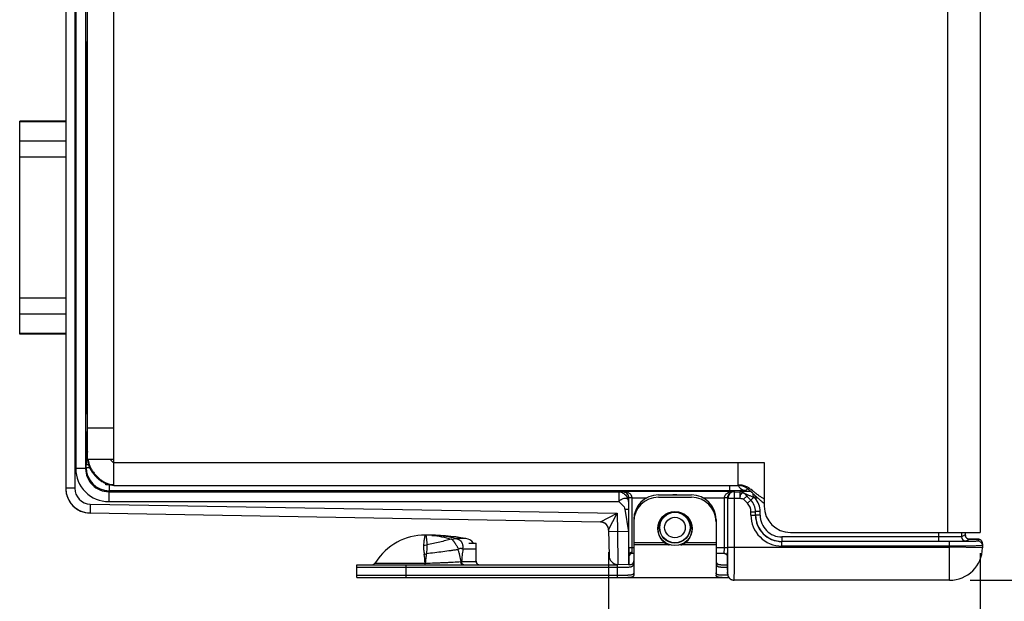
# Model space of a CAD drawing. Header units: inches. Extents: x 0.2 to 16.8, y 0.2 to 10.8.
# Tile 2 of 15: x 2.5 to 5.5, y 3 to 4.8. Entities that reach past the tile are written whole.
import ezdxf

# ---------------------------------------------------------------- set-up
doc = ezdxf.new("R2010")
doc.units = ezdxf.units.IN
doc.header["$LTSCALE"] = 0.935
doc.header["$MEASUREMENT"] = 0
doc.layers.get('0').update_dxf_attribs({"linetype": 'CONTINUOUS'})
for name, color, linetype in [('02___PRT_ALL_AXES', 7, 'CONTINUOUS'), ('DIMENSIONS', 7, 'CONTINUOUS'), ('FEATURES', 7, 'CONTINUOUS')]:
    doc.layers.add(name, color=color, linetype=linetype)
doc.styles.get("Standard").update_dxf_attribs({"font": 'txt', "width": 0.8})
doc.dimstyles.new('DIMSTYLE_1', dxfattribs={"dimtxt": 0.125, "dimasz": 0.18, "dimexe": 0.125, "dimexo": 0.0625, "dimgap": 0.0625, "dimtad": 0, "dimtih": 1, "dimtoh": 1, "dimzin": 4, "dimdsep": 46, "dimtxsty": 'STANDARD', "dimblk": '_FILLED', "dimblk1": '_FILLED', "dimblk2": '_FILLED', "dimcen": 0.09, "dimadec": 0, "dimazin": 0, "dimtp": 0.001, "dimtm": 0.001, "dimtfac": 1, "dimtofl": 0, "dimtmove": 0, "dimatfit": 3, "dimldrblk": '_FILLED', "dimfxl": 1, "dimtolj": 1, "dimtzin": 4, "dimarcsym": 0})

# ---------------------------------------------------------------- blocks, each defined once
blk = doc.blocks.new('_FILLED')
at = {"color": 0, "linetype": 'BYBLOCK'}
blk.add_solid([(0, 0), (-1, 0.174), (-1, -0.174)], dxfattribs=at)
blk = doc.blocks.new('*D0')
at = {"layer": 'DIMENSIONS', "color": 2, "linetype": 'CONTINUOUS'}
for p, q in [((4.2543, 3.1722), (4.2543, 2.2125)), ((5.3825, 3.17), (5.3825, 2.2125)), ((4.8184, 2.3375), (3.9608, 2.3375)), ((4.2543, 2.3375), (4.8184, 2.3375)), ((5.3825, 2.3375), (4.8184, 2.3375))]:
    blk.add_line(p, q, dxfattribs=at)
at = {"layer": 'DIMENSIONS', "color": 2, "linetype": 'CONTINUOUS', "xscale": 0.18, "yscale": 0.18, "zscale": 0.18, "rotation": 180}
blk.add_blockref('_FILLED', (4.2543, 2.3375), dxfattribs=at)
at = {"layer": 'DIMENSIONS', "color": 2, "linetype": 'CONTINUOUS', "xscale": 0.18, "yscale": 0.18, "zscale": 0.18}
blk.add_blockref('_FILLED', (5.3825, 2.3375), dxfattribs=at)
at = {"layer": 'DIMENSIONS', "color": 2, "linetype": 'CONTINUOUS', "insert": (3.8983, 2.4), "char_height": 0.125, "width": 1.125, "attachment_point": 3, "line_spacing_factor": 0.9}
blk.add_mtext('1.13{\\Ftxt.shx;\\W1.000000;\\H0.125000; }[28.7]', dxfattribs=at)
blk = doc.blocks.new('*D1')
at = {"layer": 'DIMENSIONS', "color": 2, "linetype": 'CONTINUOUS'}
for p, q in [((5.3517, 6.5565), (6.4308, 6.5565)), ((6.3058, 6.5565), (6.3058, 4.947)), ((6.3058, 3.0875), (6.3058, 4.697)), ((5.3517, 3.0875), (6.4308, 3.0875))]:
    blk.add_line(p, q, dxfattribs=at)
at = {"layer": 'DIMENSIONS', "color": 2, "linetype": 'CONTINUOUS', "xscale": 0.18, "yscale": 0.18, "zscale": 0.18}
for p, rotation in [((6.3058, 6.5565), 90), ((6.3058, 3.0875), 270)]:
    blk.add_blockref('_FILLED', p, dxfattribs=dict(at, rotation=rotation))
at = {"layer": 'DIMENSIONS', "color": 2, "linetype": 'CONTINUOUS', "insert": (6.3058, 4.8845), "char_height": 0.125, "width": 1.125, "attachment_point": 2, "line_spacing_factor": 0.9}
blk.add_mtext('3.47{\\Ftxt.shx;\\W1.000000;\\H0.125000; }[88.1]', dxfattribs=at)

msp = doc.modelspace()

# ---------------------------------------------------------------- linework, layer by layer
at = {"color": 3, "linetype": 'CONTINUOUS'}
for p, q in [((5.2825, 6.4115), (5.2825, 3.2325)), ((5.3825, 6.4115), (5.3825, 3.2325)), ((2.7525, 3.3755), (2.7525, 6.2685)), ((2.6725, 3.4555), (2.6725, 6.1885)), ((2.6725, 3.5505), (2.7525, 3.5505)), ((2.6725, 3.4555), (2.7525, 3.4555)), ((2.7525, 3.4455), (4.7265, 3.4455)), ((4.6475, 3.3755), (4.6475, 3.4455)), ((4.7265, 3.4455), (4.7265, 3.3125)), ((2.7482, 3.3757), (2.7522, 3.3755)), ((2.7522, 3.3755), (4.6475, 3.3755)), ((4.8065, 3.2325), (5.3825, 3.2325))]:
    msp.add_line(p, q, dxfattribs=at)
at = {"color": 7, "linetype": 'CONTINUOUS'}
for p, q in [((2.6065, 6.2773), (2.6065, 3.3668)), ((2.6335, 6.2773), (2.6335, 3.3668)), ((2.6367, 6.2176), (2.6367, 3.4264)), ((2.6667, 6.2176), (2.6667, 3.4264)), ((2.6725, 4.7061), (2.6701, 4.7081)), ((2.67, 4.5508), (2.67, 4.6066)), ((2.6725, 4.5939), (2.67, 4.5918)), ((2.671, 4.576), (2.67, 4.576)), ((2.671, 4.5927), (2.671, 4.576)), ((2.6712, 4.563), (2.67, 4.563)), ((2.6712, 4.563), (2.6712, 4.563)), ((2.6696, 4.5314), (2.6699, 4.538)), ((2.6686, 3.9176), (2.6686, 4.3984)), ((2.6699, 3.778), (2.6696, 3.7847)), ((2.67, 3.7094), (2.67, 3.7652)), ((2.67, 3.753), (2.6712, 3.753)), ((2.67, 3.74), (2.671, 3.74)), ((2.671, 3.74), (2.671, 3.7234)), ((2.6712, 3.753), (2.6712, 3.753)), ((2.6725, 3.7221), (2.67, 3.7243)), ((2.6725, 3.6099), (2.6701, 3.6079)), ((2.6696, 3.5145), (2.6699, 3.5358)), ((2.6699, 3.5358), (2.6725, 3.5411)), ((2.6686, 3.4879), (2.6695, 3.4898)), ((2.6695, 3.4959), (2.6695, 3.4898)), ((2.6695, 3.4959), (2.6725, 3.4959)), ((2.6695, 3.4898), (2.6725, 3.4898)), ((2.6757, 3.4379), (2.6682, 3.4379)), ((2.6682, 3.4293), (2.6682, 3.4379)), ((2.6667, 3.4264), (2.6367, 3.4264)), ((2.6667, 3.4264), (2.6682, 3.4293)), ((2.6792, 3.4293), (2.6682, 3.4293)), ((2.7275, 3.377), (2.7275, 3.3804)), ((2.6335, 3.3668), (2.6065, 3.3668)), ((2.7367, 3.3564), (2.7381, 3.3593)), ((2.7367, 3.3564), (4.2849, 3.3564)), ((2.7367, 3.3564), (2.7367, 3.3264)), ((2.7381, 3.377), (2.7381, 3.3593)), ((4.6209, 3.3593), (2.7381, 3.3593)), ((4.2849, 3.3564), (4.2951, 3.3568)), ((4.2849, 3.3564), (4.2849, 3.3264)), ((4.2951, 3.3568), (4.2956, 3.3578)), ((4.2956, 3.3578), (4.6353, 3.3578)), ((4.6209, 3.3755), (4.6209, 3.3593)), ((4.6557, 3.3595), (4.6209, 3.3593)), ((4.6353, 3.3578), (4.6361, 3.3562)), ((4.6361, 3.3562), (4.6521, 3.3562)), ((4.6361, 3.1875), (4.6361, 3.3562)), ((4.6521, 3.3563), (4.6521, 3.3562)), ((4.6558, 3.3559), (4.6521, 3.3562)), ((4.6521, 3.3562), (4.6521, 3.3362)), ((4.6662, 3.3504), (4.666, 3.3506)), ((4.6856, 3.3311), (4.6662, 3.3504)), ((4.6662, 3.3504), (4.6662, 3.3504)), ((4.6662, 3.3504), (4.6735, 3.3429)), ((4.6709, 3.3601), (4.6758, 3.365)), ((2.6806, 3.3188), (2.6802, 3.2918)), ((2.6806, 3.3188), (4.2803, 3.2908)), ((2.7367, 3.3264), (4.2849, 3.3264)), ((4.3149, 3.3264), (4.3148, 3.303)), ((4.3149, 3.3264), (4.3151, 3.3368)), ((4.3151, 3.3368), (4.3154, 3.3373)), ((4.3154, 3.3373), (4.3153, 3.3388)), ((4.3254, 3.3378), (4.3154, 3.3376)), ((4.3254, 3.3373), (4.3154, 3.3373)), ((4.3154, 3.1855), (4.3154, 3.3373)), ((4.3254, 3.3378), (4.3708, 3.3378)), ((4.3254, 3.1855), (4.3254, 3.3373)), ((4.4055, 3.3395), (4.5055, 3.3395)), ((4.5401, 3.3378), (4.6056, 3.3378)), ((4.6156, 3.3376), (4.6056, 3.3378)), ((4.6156, 3.3373), (4.6056, 3.3373)), ((4.6056, 3.1855), (4.6056, 3.3373)), ((4.6156, 3.3373), (4.6161, 3.3362)), ((4.6156, 3.1855), (4.6156, 3.3373)), ((4.6161, 3.3362), (4.6521, 3.3362)), ((4.6161, 3.1875), (4.6161, 3.3362)), ((4.6735, 3.3429), (4.6638, 3.3332)), ((4.6757, 3.3213), (4.6638, 3.3332)), ((4.6855, 3.331), (4.6735, 3.3429)), ((4.6757, 3.3213), (4.6855, 3.331)), ((4.6856, 3.3311), (4.6855, 3.331)), ((4.6937, 3.3392), (4.6856, 3.3311)), ((4.699, 3.3369), (4.699, 3.3446)), ((4.7075, 3.3369), (4.699, 3.3369)), ((2.6802, 3.2918), (4.2297, 3.2647)), ((4.2297, 3.2642), (2.6802, 3.2912)), ((4.2297, 3.2647), (4.2803, 3.2908)), ((4.2542, 3.2401), (4.2803, 3.2908)), ((4.2803, 3.2908), (4.2813, 3.2351)), ((4.3035, 3.303), (4.3147, 3.2345)), ((4.3148, 3.303), (4.3147, 3.2345)), ((4.6863, 3.2956), (4.7001, 3.2956)), ((4.6863, 3.2851), (4.6863, 3.2956)), ((4.7002, 3.2957), (4.7001, 3.2956)), ((4.7001, 3.2851), (4.7001, 3.2956)), ((4.714, 3.2957), (4.7002, 3.2957)), ((4.7002, 3.2851), (4.7002, 3.2957)), ((4.714, 3.2851), (4.714, 3.2957)), ((4.3305, 3.2645), (4.3305, 3.1033)), ((4.5805, 3.2645), (4.5805, 3.1033)), ((4.6863, 3.2851), (4.7001, 3.2851)), ((4.7001, 3.2851), (4.7002, 3.2851)), ((4.714, 3.2851), (4.7002, 3.2851)), ((4.2542, 3.2402), (4.2556, 3.1616)), ((4.2813, 3.2351), (4.2543, 3.2347)), ((4.3147, 3.2345), (4.2813, 3.2351)), ((4.2813, 3.2351), (4.2821, 3.1351)), ((5.2551, 3.2325), (5.2551, 3.2051)), ((5.3251, 3.2325), (5.3251, 3.2196)), ((5.3368, 3.2325), (5.3368, 3.2255)), ((3.6977, 3.2245), (3.6975, 3.2245)), ((3.6975, 3.2245), (3.6977, 3.2245)), ((3.6975, 3.2245), (3.6977, 3.2245)), ((3.7778, 3.2122), (3.7766, 3.2121)), ((3.7778, 3.2122), (3.7905, 3.2142)), ((3.8208, 3.2143), (3.7905, 3.2143)), ((3.7905, 3.2142), (3.7905, 3.2143)), ((3.8299, 3.2005), (3.852, 3.2005)), ((5.2893, 3.2051), (4.7801, 3.2051)), ((4.7801, 3.1913), (4.7801, 3.2051)), ((5.2551, 3.2189), (4.7802, 3.2189)), ((4.7802, 3.2189), (4.7802, 3.2051)), ((5.2893, 3.1913), (5.2893, 3.2051)), ((5.2975, 3.2051), (5.2893, 3.2051)), ((5.301, 3.2053), (5.2894, 3.2052)), ((5.3368, 3.2255), (5.3251, 3.2196)), ((5.3368, 3.2255), (5.3368, 3.2255)), ((5.3505, 3.2117), (5.3388, 3.2059)), ((5.3596, 3.2124), (5.3461, 3.2125)), ((5.3463, 3.2125), (5.3489, 3.2125)), ((5.3488, 3.2119), (5.3505, 3.2117)), ((5.3489, 3.2125), (5.3503, 3.2125)), ((5.3663, 3.2123), (5.3596, 3.2124)), ((5.3697, 3.2122), (5.3663, 3.2123)), ((5.3723, 3.2122), (5.3697, 3.2122)), ((5.3756, 3.2119), (5.3755, 3.2058)), ((3.798, 3.1819), (3.7967, 3.1802)), ((3.8109, 3.1829), (3.812, 3.1816)), ((3.85, 3.1816), (3.812, 3.1816)), ((4.3305, 3.1855), (4.3154, 3.1855)), ((4.3255, 3.1723), (4.3254, 3.1855)), ((4.3255, 3.1685), (4.3255, 3.1723)), ((4.3305, 3.1685), (4.3255, 3.1685)), ((4.6156, 3.1855), (4.5805, 3.1855)), ((4.6058, 3.1685), (4.5805, 3.1685)), ((4.6054, 3.1689), (4.6056, 3.1855)), ((4.6154, 3.1592), (4.6156, 3.1855)), ((4.6161, 3.1875), (5.2892, 3.1875)), ((5.2893, 3.1913), (4.7801, 3.1913)), ((5.2893, 3.1913), (5.2892, 3.1875)), ((5.3892, 3.1858), (5.2892, 3.1875)), ((5.2892, 3.0875), (5.2892, 3.1875)), ((5.3894, 3.1979), (5.3892, 3.1858)), ((3.5453, 3.1393), (3.6972, 3.1393)), ((3.6972, 3.1393), (3.6978, 3.1393)), ((3.6977, 3.1345), (3.6978, 3.1393)), ((3.8078, 3.144), (3.852, 3.144)), ((3.8494, 3.1455), (3.852, 3.1455)), ((4.3155, 3.135), (4.3155, 3.1645)), ((4.6151, 3.1613), (4.6151, 3.1613)), ((4.6154, 3.1175), (4.6154, 3.1592)), ((4.6154, 3.1591), (4.6154, 3.1592)), ((4.6158, 3.1195), (4.616, 3.1591)), ((4.616, 3.1591), (4.616, 3.1596)), ((3.4895, 3.1275), (4.3123, 3.1275)), ((3.4895, 3.0955), (3.4895, 3.1275)), ((3.6395, 3.0955), (3.6395, 3.1275)), ((3.6972, 3.1345), (3.6972, 3.1351)), ((4.2805, 3.1275), (4.2805, 3.0955)), ((4.3155, 3.1345), (4.2821, 3.1351)), ((4.5987, 3.1275), (4.6154, 3.1275)), ((4.6154, 3.1075), (4.6158, 3.1195)), ((4.6154, 3.1175), (4.6154, 3.1084)), ((4.6154, 3.1175), (4.6154, 3.1175)), ((4.6154, 3.1175), (4.6154, 3.1079)), ((3.4895, 3.0955), (4.6194, 3.0955)), ((4.3305, 3.1033), (4.3304, 3.1025)), ((4.5805, 3.1025), (4.5805, 3.1033)), ((4.6154, 3.1079), (4.6154, 3.1075)), ((4.6335, 3.0876), (4.6354, 3.0875)), ((5.2892, 3.0875), (4.6354, 3.0875))]:
    msp.add_line(p, q, dxfattribs=at)
at = {"color": 3, "linetype": 'CONTINUOUS'}
msp.add_lwpolyline([(2.7292, 3.3804), (2.7358, 3.3781), (2.7482, 3.3757)], dxfattribs=at)
at = {"color": 7, "linetype": 'CONTINUOUS'}
for points in [[(5.3471, 3.2122), (5.345, 3.2129), (5.3427, 3.2142), (5.3405, 3.216), (5.3387, 3.2184), (5.3374, 3.2213), (5.3368, 3.2245), (5.3368, 3.2255)], [(5.3488, 3.2119), (5.349, 3.2118), (5.3489, 3.2119), (5.3484, 3.2119), (5.3471, 3.2122)], [(5.3815, 3.2106), (5.3788, 3.2116), (5.3773, 3.2119), (5.3764, 3.212), (5.3758, 3.212), (5.3751, 3.2121), (5.3743, 3.2121), (5.3734, 3.2121), (5.3723, 3.2122)], [(5.3894, 3.1979), (5.389, 3.2015), (5.3872, 3.2056), (5.3845, 3.2087), (5.3815, 3.2106)], [(4.6058, 3.1685), (4.6079, 3.1683), (4.611, 3.167), (4.6136, 3.1645), (4.6151, 3.1614), (4.6154, 3.1591)], [(4.6154, 3.1084), (4.6154, 3.1075), (4.6154, 3.1063), (4.6155, 3.1052), (4.6157, 3.104), (4.616, 3.1027), (4.6163, 3.1014), (4.6168, 3.1001)], [(4.6168, 3.1001), (4.6174, 3.0988), (4.618, 3.0976), (4.6188, 3.0963), (4.6197, 3.0951), (4.6206, 3.094), (4.6217, 3.0929), (4.6229, 3.0919), (4.6241, 3.091), (4.6255, 3.0901), (4.6269, 3.0894), (4.6285, 3.0887), (4.6301, 3.0882), (4.6318, 3.0878), (4.6336, 3.0876)]]:
    msp.add_lwpolyline(points, dxfattribs=at)
for radius in [0.047, 0.0462, 0.0312]:
    msp.add_circle((4.4555, 3.2475), radius, dxfattribs=at)
for centre, radius, start, end in [((6.9074, 3.496), 4.2379, 179.7509, 180.0024), ((2.6936, 3.4879), 0.025, 180.0177, 211.5559), ((7.7161, 3.4384), 5.048, 179.6778, 180.0049), ((2.7367, 3.4264), 0.1, 179.9957, 269.9973), ((2.7367, 3.4264), 0.07, 179.9866, 270.0005), ((2.7381, 3.4293), 0.07, 180.0022, 269.9958), ((2.6813, 3.3668), 0.0748, 180.008, 182.9613), ((2.6815, 3.3662), 0.075, 180, 269), ((2.6818, 3.3668), 0.0753, 182.9633, 193.5794), ((2.6815, 3.3668), 0.075, 193.6056, 201.2518), ((2.6815, 3.3668), 0.048, 179.9994, 268.9984), ((4.6361, 3.3362), 0.02, 90.01, 179.983), ((4.671, 3.3852), 0.0251, 203.1697, 215.9905), ((4.6709, 3.3851), 0.025, 216.0025, 269.9802), ((4.6521, 3.3362), 0.0201, 76.0183, 89.9551), ((4.6445, 4.0591), 0.6997, 270.924, 271.4767), ((4.6521, 3.3362), 0.02, 45.7053, 79.3361), ((2.6814, 3.3667), 0.0749, 201.2534, 206.8242), ((2.6817, 3.3669), 0.0752, 206.8347, 215.8081), ((2.6813, 3.3667), 0.0748, 215.8145, 219.8095), ((2.6816, 3.3669), 0.0752, 219.8195, 229.7812), ((4.2954, 3.3373), 0.03, 359.9991, 0.992), ((4.4055, 3.2645), 0.075, 90, 180), ((4.4555, 3.2899), 0.057, 83.8513, 96.5501), ((4.5055, 3.2645), 0.075, 0, 90), ((4.6355, 3.3373), 0.03, 179.0082, 180.0006), ((4.6501, 3.2956), 0.0362, 0.0025, 44.9975), ((4.6501, 3.2956), 0.05, 0.0019, 44.9981), ((4.6502, 3.2957), 0.05, 359.9976, 45.0024), ((4.0702, 1.9315), 1.5395, 65.8972, 66.1104), ((4.6502, 3.2957), 0.0638, 0.0001, 40.1891), ((2.6813, 3.3666), 0.0748, 229.7918, 232.3451), ((2.6816, 3.367), 0.0752, 232.3566, 243.5295), ((2.6815, 3.3668), 0.075, 243.5485, 269), ((4.2292, 3.2397), 0.025, 47.977, 88.9945), ((4.2292, 3.2397), 0.025, 47.9594, 89.0009), ((4.2292, 3.2392), 0.025, 1.0022, 89.0001), ((4.7801, 3.2851), 0.0938, 180.0018, 270.0052), ((4.7801, 3.2851), 0.08, 180.0009, 270.0085), ((4.7802, 3.2851), 0.08, 180.0029, 270.0017), ((4.7802, 3.2851), 0.0662, 180.0023, 270.0048), ((3.6975, 2.7974), 0.4271, 85.7985, 89.9642), ((3.6974, 2.9735), 0.251, 85.3761, 89.9307), ((3.6968, 2.791), 0.4336, 77.5215, 85.7732), ((5.3388, 3.2196), 0.0138, 180.007, 269.986), ((5.3504, 3.2254), 0.0136, 200.7172, 204.9499), ((5.3506, 3.2256), 0.0139, 205.0226, 224.1509), ((5.3505, 3.2254), 0.0137, 224.215, 226.8166), ((5.3505, 3.2253), 0.0136, 246.8537, 248.7874), ((5.3755, 3.1921), 0.0138, 359.0011, 90.001), ((5.3757, 3.1983), 0.0136, 66.6558, 68.4277), ((5.3757, 3.1982), 0.0137, 40.7729, 46.5783), ((5.3756, 3.1981), 0.0139, 26.0729, 40.7488), ((5.3757, 3.1982), 0.0137, 18.5434, 26.0324), ((3.6924, 3.2534), 0.0595, 269.9943, 279.9029), ((6.2038, 3.1829), 1.8884, 179.92, 180.5542), ((4.3255, 3.1585), 0.01, 90, 180), ((4.6053, 3.1588), 0.0101, 80.0032, 89.8308), ((-3.8974, 3.1869), 8.5135, 359.81626, 0.00386), ((5.2892, 3.1875), 0.1, 270, 359), ((3.6878, 3.2405), 0.0741, 275.0398, 280.0358), ((3.3102, 3.113), 0.3878, 3.8885, 7.9613), ((2.5078, 3.14), 1.1894, 359.7612, 359.9636), ((3.7842, 3.9002), 0.7566, 271.622, 271.7818), ((3.87, 3.1455), 0.018, 180, 193.617), ((3.862, 3.1445), 0.01, 198.9391, 270), ((4.2826, 3.1621), 0.027, 181, 269), ((3.5368, 3.1445), 0.01, 270, 295.6187), ((4.6355, 3.1075), 0.0201, 180.0564, 197.9164), ((4.6355, 3.1076), 0.0201, 198.0219, 215.7184), ((4.6355, 3.1076), 0.0201, 215.8279, 233.6696), ((4.6354, 3.1076), 0.0201, 233.7799, 251.6298), ((4.6354, 3.1076), 0.0201, 251.7401, 269.9402)]:
    msp.add_arc(centre, radius, start, end, dxfattribs=at)
at = {"color": 3, "linetype": 'CONTINUOUS'}
for centre, radius, start, end in [((2.7227, 3.4555), 0.0502, 180.001, 180.9035), ((2.7233, 3.4555), 0.0509, 180.9033, 181.6671), ((2.7214, 3.457), 0.0469, 181.7665, 182.5709), ((2.7223, 3.457), 0.0478, 182.5717, 183.6102), ((2.7515, 3.4205), 0.0428, 269.8503, 270.7809), ((2.7515, 3.42), 0.0423, 270.7817, 271.3202), ((4.4885, 3.1373), 0.2952, 47.2843, 47.5127), ((4.3788, 3.0191), 0.4564, 46.6128, 47.2287), ((4.3589, 2.9296), 0.5432, 51.8919, 52.1309), ((3.9289, 2.3822), 1.2393, 51.7154, 51.8689), ((4.8101, 3.4437), 0.1481, 232.6765, 235.6292), ((4.8065, 3.3125), 0.08, 180, 270)]:
    msp.add_arc(centre, radius, start, end, dxfattribs=at)
at = {"color": 7, "linetype": 'CONTINUOUS'}
for centre, major_axis, ratio, start_param, end_param in [((2.6705, 4.65), (0, 0.074), 0.008727, -0.670764, 2.196724), ((2.6712, 4.576), (0, 0.013), 0.008727, -4.712389, -3.141593), ((2.6699, 4.5508), (0, 0.013), 0.008727, -2.96706, -1.570796), ((2.6713, 4.4286), (0, 0.135), 0.008727, -1.167917, 0), ((2.6698, 4.3984), (0, 0.135), 0.008727, 0.174533, 1.570796), ((2.6698, 3.9176), (0, 0.135), 0.008727, -4.712389, -3.316126), ((2.6699, 3.7652), (0, 0.013), 0.008727, -1.570796, -0.174533), ((2.6712, 3.74), (0, 0.013), 0.008727, 0, 1.570796), ((2.6705, 3.666), (0, 0.074), 0.008727, 0.944869, 3.812357), ((4.3156, 3.2345), (0, 0.1), 0.008726, 1.570644, 3.041273)]:
    msp.add_ellipse(centre, major_axis=major_axis, ratio=ratio, start_param=start_param, end_param=end_param, dxfattribs=at)
for points in [[(2.6723, 3.5263), (2.6707, 3.5292), (2.6699, 3.5326), (2.6699, 3.5358)], [(2.6695, 3.4898), (2.6695, 3.4859), (2.6705, 3.482), (2.6722, 3.4785)], [(4.6662, 3.3504), (4.6637, 3.3529), (4.6604, 3.3548), (4.6569, 3.3557)], [(4.2524, 3.249), (4.251, 3.2525), (4.2488, 3.2558), (4.246, 3.2583)], [(4.2542, 3.2402), (4.2542, 3.2432), (4.2536, 3.2462), (4.2524, 3.249)], [(5.3368, 3.2255), (5.3368, 3.2238), (5.3371, 3.2222), (5.3377, 3.2206)], [(5.3411, 3.2154), (5.3423, 3.2144), (5.3436, 3.2135), (5.3451, 3.2128)], [(5.3455, 3.2127), (5.3471, 3.212), (5.3488, 3.2117), (5.3505, 3.2117)], [(5.3807, 3.211), (5.3791, 3.2116), (5.3773, 3.2119), (5.3756, 3.2119)], [(5.3851, 3.2082), (5.3839, 3.2093), (5.3826, 3.2102), (5.3811, 3.2108)], [(5.3894, 3.1979), (5.3894, 3.1995), (5.3892, 3.2011), (5.3887, 3.2026)], [(4.6154, 3.1592), (4.6154, 3.1605), (4.6151, 3.1618), (4.6146, 3.163)]]:
    msp.add_open_spline(points, degree=3, dxfattribs=at)
for points, knots in [([(2.6682, 3.4668), (2.6682, 3.4697), (2.6683, 3.4738), (2.6683, 3.4789), (2.6684, 3.4819), (2.6684, 3.4844), (2.6685, 3.486), (2.6685, 3.487), (2.6685, 3.4874), (2.6686, 3.4877), (2.6686, 3.4879), (2.6686, 3.4879)], [0, 0, 0, 0, 0.411497, 0.582002, 0.725742, 0.840775, 0.925492, 0.956127, 0.978785, 0.993411, 1, 1, 1, 1]), ([(4.2849, 3.3564), (4.2865, 3.3564), (4.29, 3.3557), (4.2952, 3.3538), (4.3003, 3.3505), (4.3051, 3.3464), (4.3091, 3.3417), (4.3118, 3.3374), (4.3134, 3.3339), (4.3143, 3.3312), (4.3148, 3.3287), (4.3149, 3.3271), (4.3149, 3.3264)], [0, 0, 0, 0, 0.105277, 0.230624, 0.362261, 0.501167, 0.640081, 0.770647, 0.833419, 0.896328, 0.954806, 1, 1, 1, 1]), ([(4.2951, 3.3568), (4.2977, 3.3568), (4.303, 3.3557), (4.3096, 3.3513), (4.314, 3.3446), (4.3151, 3.3394), (4.3151, 3.3368)], [0, 0, 0, 0, 0.250084, 0.500171, 0.750077, 1, 1, 1, 1]), ([(4.3153, 3.3388), (4.3151, 3.342), (4.3132, 3.3478), (4.3078, 3.3538), (4.3018, 3.357), (4.2977, 3.3578), (4.2956, 3.3578)], [0, 0, 0, 0, 0.324542, 0.579903, 0.797862, 1, 1, 1, 1]), ([(4.3254, 3.3378), (4.3253, 3.3396), (4.3245, 3.3432), (4.3216, 3.3476), (4.3178, 3.3511), (4.3124, 3.3544), (4.3049, 3.3571), (4.2987, 3.3578), (4.2956, 3.3578)], [0, 0, 0, 0, 0.139659, 0.273271, 0.400932, 0.524533, 0.764338, 1, 1, 1, 1]), ([(4.6056, 3.3378), (4.6056, 3.3396), (4.6065, 3.3432), (4.6094, 3.3476), (4.6131, 3.3511), (4.6186, 3.3544), (4.626, 3.3571), (4.6322, 3.3578), (4.6353, 3.3578)], [0, 0, 0, 0, 0.13989, 0.273569, 0.401252, 0.524809, 0.764492, 1, 1, 1, 1]), ([(4.6156, 3.3373), (4.6156, 3.3391), (4.616, 3.3426), (4.6184, 3.3483), (4.6227, 3.3535), (4.6289, 3.3569), (4.6332, 3.3578), (4.6353, 3.3578)], [0, 0, 0, 0, 0.174317, 0.33001, 0.585747, 0.801233, 1, 1, 1, 1]), ([(4.6553, 3.3482), (4.6543, 3.3465), (4.6527, 3.3426), (4.652, 3.3384), (4.6521, 3.3362)], [0, 0, 0, 0, 0.471809, 1, 1, 1, 1]), ([(4.6857, 3.3568), (4.6837, 3.3568), (4.6797, 3.3568), (4.6739, 3.3568), (4.6685, 3.3567), (4.6642, 3.3567), (4.661, 3.3566), (4.6589, 3.3566), (4.657, 3.3565), (4.6554, 3.3565), (4.6541, 3.3564), (4.6532, 3.3564), (4.6526, 3.3564), (4.6523, 3.3563), (4.6522, 3.3563), (4.6521, 3.3563), (4.6521, 3.3563)], [0, 0, 0, 0, 0.179256, 0.352346, 0.516369, 0.667243, 0.736018, 0.799216, 0.855799, 0.904612, 0.944499, 0.974308, 0.98509, 0.992999, 0.997969, 1, 1, 1, 1]), ([(4.6626, 3.3523), (4.6619, 3.3525), (4.6605, 3.3525), (4.6586, 3.3516), (4.6568, 3.3502), (4.6558, 3.3489), (4.6553, 3.3482)], [0, 0, 0, 0, 0.226305, 0.456147, 0.712099, 1, 1, 1, 1]), ([(4.6709, 3.3601), (4.6709, 3.3601), (4.6706, 3.36), (4.6702, 3.36), (4.6695, 3.3599), (4.6685, 3.3599), (4.6674, 3.3598), (4.6653, 3.3597), (4.6637, 3.3597), (4.6625, 3.3596)], [0, 0, 0, 0, 0.02366, 0.076732, 0.15946, 0.271513, 0.412338, 0.581311, 1, 1, 1, 1]), ([(4.6662, 3.3504), (4.6657, 3.3508), (4.6646, 3.3516), (4.6633, 3.3522), (4.6626, 3.3523)], [0, 0, 0, 0, 0.477189, 1, 1, 1, 1]), ([(4.6937, 3.3392), (4.6924, 3.3397), (4.6898, 3.3408), (4.6858, 3.3425), (4.6819, 3.3441), (4.678, 3.3457), (4.6749, 3.347), (4.6725, 3.348), (4.6708, 3.3487), (4.6694, 3.3492), (4.6684, 3.3496), (4.6677, 3.3499), (4.6672, 3.3501), (4.6667, 3.3503), (4.6665, 3.3503), (4.6662, 3.3505), (4.6662, 3.3504)], [0, 0, 0, 0, 0.145206, 0.289594, 0.432556, 0.573199, 0.709816, 0.775531, 0.838514, 0.897016, 0.923834, 0.94826, 0.969224, 0.985633, 0.996308, 1, 1, 1, 1]), ([(4.6937, 3.3392), (4.6937, 3.3402), (4.6936, 3.3439), (4.6934, 3.3476), (4.6931, 3.3503)], [0, 0, 0, 0, 0.272538, 1, 1, 1, 1]), ([(4.3149, 3.3264), (4.3149, 3.3278), (4.3145, 3.3304), (4.3124, 3.3337), (4.309, 3.3357), (4.3047, 3.3362), (4.2999, 3.3355), (4.2958, 3.3338), (4.2924, 3.332), (4.2888, 3.3301), (4.2861, 3.3282), (4.2849, 3.3264)], [0, 0, 0, 0, 0.105689, 0.201398, 0.297978, 0.40693, 0.533793, 0.676569, 0.75429, 0.836208, 1, 1, 1, 1]), ([(4.2849, 3.3264), (4.2868, 3.3246), (4.2906, 3.3212), (4.2963, 3.316), (4.3012, 3.3102), (4.3031, 3.3054), (4.3035, 3.303)], [0, 0, 0, 0, 0.253113, 0.509514, 0.757076, 1, 1, 1, 1]), ([(4.6521, 3.3362), (4.6531, 3.3362), (4.6558, 3.3361), (4.6599, 3.3357), (4.6627, 3.3342), (4.6638, 3.3332)], [0, 0, 0, 0, 0.257589, 0.640006, 1, 1, 1, 1]), ([(4.3035, 3.303), (4.3049, 3.3032), (4.3076, 3.3036), (4.311, 3.3038), (4.3133, 3.3037), (4.3145, 3.3034), (4.3148, 3.3031), (4.3148, 3.303)], [0, 0, 0, 0, 0.373604, 0.690745, 0.905065, 0.965654, 1, 1, 1, 1]), ([(3.6975, 3.2245), (3.6974, 3.2245), (3.6974, 3.2245), (3.6973, 3.2244), (3.6973, 3.2244), (3.6972, 3.2242), (3.6971, 3.224), (3.697, 3.2237), (3.6968, 3.2234), (3.6967, 3.223), (3.6965, 3.2223), (3.6962, 3.2214), (3.6959, 3.22), (3.6956, 3.2184), (3.6952, 3.2166), (3.6948, 3.2146), (3.6943, 3.2114), (3.6937, 3.2068), (3.693, 3.2006), (3.6926, 3.1962), (3.6924, 3.1939)], [0, 0, 0, 0, 0.002842, 0.004747, 0.007053, 0.012976, 0.020745, 0.03041, 0.041994, 0.055508, 0.070957, 0.107661, 0.152059, 0.204085, 0.263666, 0.330724, 0.405157, 0.575723, 0.774442, 1, 1, 1, 1]), ([(3.6975, 3.2245), (3.6976, 3.2245), (3.6978, 3.2245), (3.6981, 3.2244), (3.6985, 3.2241), (3.6988, 3.2238), (3.6991, 3.2233), (3.6993, 3.2229), (3.6994, 3.2226)], [0, 0, 0, 0, 0.098528, 0.197368, 0.412579, 0.536806, 0.675137, 1, 1, 1, 1]), ([(3.6994, 3.2226), (3.6995, 3.2224), (3.6997, 3.2218), (3.7, 3.2209), (3.7002, 3.2199), (3.7005, 3.2182), (3.7009, 3.2158), (3.7012, 3.2126), (3.7016, 3.2088), (3.7019, 3.2046), (3.7023, 3.1999), (3.7025, 3.1965), (3.7027, 3.1948)], [0, 0, 0, 0, 0.029401, 0.063057, 0.101083, 0.143549, 0.241941, 0.358347, 0.492654, 0.644656, 0.813949, 1, 1, 1, 1]), ([(3.7766, 3.2121), (3.7709, 3.2106), (3.7592, 3.2076), (3.7411, 3.2033), (3.7221, 3.1991), (3.7092, 3.1962), (3.7027, 3.1948)], [0, 0, 0, 0, 0.231262, 0.477986, 0.735848, 1, 1, 1, 1]), ([(3.7177, 3.2237), (3.7276, 3.2229), (3.7475, 3.2201), (3.7669, 3.2151), (3.7766, 3.2121)], [0, 0, 0, 0, 0.49595, 1, 1, 1, 1]), ([(3.7778, 3.2122), (3.7782, 3.2119), (3.7789, 3.2112), (3.7801, 3.2101), (3.7812, 3.2088), (3.7824, 3.2073), (3.7837, 3.2058), (3.785, 3.2041), (3.7863, 3.2023), (3.7876, 3.2003), (3.789, 3.1983), (3.7909, 3.1955), (3.7933, 3.1917), (3.7959, 3.187), (3.7974, 3.1836), (3.798, 3.1819)], [0, 0, 0, 0, 0.039285, 0.082686, 0.130083, 0.181349, 0.236293, 0.294577, 0.3559, 0.420118, 0.487046, 0.556315, 0.700293, 0.849087, 1, 1, 1, 1]), ([(3.7905, 3.2142), (3.7913, 3.214), (3.7931, 3.2136), (3.7952, 3.2129), (3.7969, 3.2122), (3.7981, 3.2117), (3.7993, 3.2111), (3.8005, 3.2104), (3.8016, 3.2097), (3.8027, 3.2089), (3.8037, 3.2081), (3.8045, 3.2074), (3.8051, 3.2068), (3.8057, 3.2061), (3.8064, 3.2053), (3.8071, 3.2043), (3.8078, 3.2033), (3.8084, 3.2022), (3.8092, 3.2007), (3.81, 3.1987), (3.8107, 3.1962), (3.8111, 3.1937), (3.8113, 3.1911), (3.8114, 3.1884), (3.8112, 3.1857), (3.811, 3.1839), (3.8109, 3.1829)], [0, 0, 0, 0, 0.063249, 0.127021, 0.159023, 0.191142, 0.223253, 0.255141, 0.286998, 0.319065, 0.350607, 0.381118, 0.396187, 0.411244, 0.441386, 0.471514, 0.501591, 0.531631, 0.561652, 0.621743, 0.682172, 0.743365, 0.805694, 0.869229, 0.933959, 1, 1, 1, 1]), ([(5.3251, 3.2196), (5.325, 3.2196), (5.3249, 3.2196), (5.3246, 3.2196), (5.3241, 3.2195), (5.3231, 3.2195), (5.3216, 3.2194), (5.3192, 3.2194), (5.3162, 3.2193), (5.3127, 3.2192), (5.3086, 3.2192), (5.3022, 3.2191), (5.2931, 3.219), (5.2812, 3.219), (5.2684, 3.2189), (5.2596, 3.2189), (5.2551, 3.2189)], [0, 0, 0, 0, 0.002086, 0.006486, 0.013217, 0.022265, 0.047238, 0.081178, 0.123773, 0.174623, 0.233249, 0.299101, 0.449929, 0.621424, 0.807114, 1, 1, 1, 1]), ([(5.3755, 3.2058), (5.3755, 3.2058), (5.3753, 3.2058), (5.3751, 3.2057), (5.3746, 3.2057), (5.374, 3.2057), (5.3732, 3.2057), (5.3717, 3.2056), (5.3695, 3.2056), (5.3663, 3.2055), (5.3624, 3.2054), (5.358, 3.2054), (5.3529, 3.2053), (5.3473, 3.2053), (5.3389, 3.2052), (5.3274, 3.2052), (5.3128, 3.2051), (5.3027, 3.2051), (5.2975, 3.2051)], [0, 0, 0, 0, 0.001262, 0.004816, 0.010697, 0.018897, 0.029404, 0.042197, 0.074523, 0.115608, 0.165103, 0.222585, 0.28757, 0.359502, 0.437767, 0.610587, 0.800149, 1, 1, 1, 1]), ([(5.3388, 3.2059), (5.3388, 3.2058), (5.3385, 3.2058), (5.3379, 3.2058), (5.3371, 3.2057), (5.3353, 3.2057), (5.3324, 3.2056), (5.3281, 3.2055), (5.3227, 3.2054), (5.3162, 3.2054), (5.3089, 3.2053), (5.3037, 3.2053), (5.301, 3.2053)], [0, 0, 0, 0, 0.006542, 0.021178, 0.0439, 0.074632, 0.159671, 0.275063, 0.419111, 0.589688, 0.784277, 1, 1, 1, 1]), ([(5.3503, 3.2125), (5.3522, 3.2125), (5.3558, 3.2124), (5.3608, 3.2124), (5.3652, 3.2123), (5.3688, 3.2122), (5.3713, 3.2122), (5.373, 3.2121), (5.3739, 3.2121), (5.3746, 3.2121), (5.3752, 3.212), (5.3754, 3.212), (5.3756, 3.212), (5.3756, 3.2119)], [0, 0, 0, 0, 0.224939, 0.42448, 0.59669, 0.739897, 0.852732, 0.897409, 0.934114, 0.962757, 0.983285, 0.995664, 1, 1, 1, 1]), ([(3.6924, 3.1939), (3.6924, 3.1929), (3.6923, 3.1909), (3.6923, 3.1878), (3.6924, 3.1845), (3.6927, 3.18), (3.6934, 3.174), (3.694, 3.1692), (3.6943, 3.1667)], [0, 0, 0, 0, 0.109796, 0.223971, 0.34258, 0.465599, 0.724548, 1, 1, 1, 1]), ([(3.7027, 3.1948), (3.7027, 3.1938), (3.7028, 3.1918), (3.7028, 3.1888), (3.7026, 3.1855), (3.7023, 3.181), (3.7017, 3.1749), (3.7011, 3.1701), (3.7007, 3.1675)], [0, 0, 0, 0, 0.105865, 0.21817, 0.336422, 0.460131, 0.721976, 1, 1, 1, 1]), ([(3.7967, 3.1802), (3.7931, 3.1797), (3.7859, 3.1786), (3.7707, 3.1765), (3.7508, 3.1738), (3.7261, 3.1707), (3.7093, 3.1686), (3.7007, 3.1675)], [0, 0, 0, 0, 0.111037, 0.227445, 0.473728, 0.733305, 1, 1, 1, 1]), ([(3.7967, 3.1802), (3.7977, 3.1773), (3.7997, 3.1714), (3.8028, 3.1593), (3.8046, 3.1501), (3.8056, 3.1439)], [0, 0, 0, 0, 0.25017, 0.500185, 1, 1, 1, 1]), ([(3.798, 3.1819), (3.7981, 3.182), (3.7984, 3.1822), (3.7987, 3.1825), (3.7991, 3.1828), (3.7997, 3.1831), (3.8004, 3.1834), (3.8012, 3.1837), (3.8021, 3.184), (3.8032, 3.1843), (3.8046, 3.1845), (3.8061, 3.1845), (3.8072, 3.1844), (3.808, 3.1843), (3.8088, 3.1841), (3.8098, 3.1838), (3.8105, 3.1834), (3.8109, 3.1829)], [0, 0, 0, 0, 0.034947, 0.069481, 0.103672, 0.137419, 0.203897, 0.269411, 0.334052, 0.397786, 0.522553, 0.643894, 0.703407, 0.762272, 0.820635, 0.878932, 1, 1, 1, 1]), ([(3.812, 3.1816), (3.8115, 3.1785), (3.8106, 3.1723), (3.8095, 3.1629), (3.8085, 3.1535), (3.808, 3.1472), (3.8078, 3.144)], [0, 0, 0, 0, 0.247924, 0.49755, 0.748352, 1, 1, 1, 1]), ([(4.3255, 3.1723), (4.3242, 3.1723), (4.3217, 3.1719), (4.3184, 3.1703), (4.3161, 3.1677), (4.3155, 3.1656), (4.3155, 3.1645)], [0, 0, 0, 0, 0.277216, 0.539647, 0.778843, 1, 1, 1, 1]), ([(4.6058, 3.1685), (4.6057, 3.1685), (4.6054, 3.1686), (4.6054, 3.1688), (4.6054, 3.1689)], [0, 0, 0, 0, 0.499881, 1, 1, 1, 1]), ([(4.6146, 3.163), (4.6139, 3.1645), (4.6118, 3.1672), (4.6087, 3.1685), (4.6071, 3.1688)], [0, 0, 0, 0, 0.496659, 1, 1, 1, 1]), ([(4.6354, 3.0875), (4.6354, 3.0875), (4.6354, 3.0878), (4.6355, 3.088), (4.6355, 3.0887), (4.6355, 3.0895), (4.6356, 3.0906), (4.6356, 3.0925), (4.6357, 3.0954), (4.6357, 3.0996), (4.6358, 3.1046), (4.6358, 3.1105), (4.6359, 3.117), (4.6359, 3.1243), (4.636, 3.1351), (4.636, 3.1497), (4.6361, 3.1683), (4.6361, 3.181), (4.6361, 3.1875)], [0, 0, 0, 0, 0.001251, 0.004872, 0.010881, 0.019271, 0.030021, 0.043105, 0.076156, 0.11811, 0.168562, 0.227036, 0.292953, 0.365694, 0.444539, 0.617463, 0.805026, 1, 1, 1, 1]), ([(5.3893, 3.1918), (5.3893, 3.1918), (5.389, 3.1918), (5.3888, 3.1917), (5.3881, 3.1917), (5.3873, 3.1917), (5.3862, 3.1916), (5.3843, 3.1916), (5.3814, 3.1915), (5.3772, 3.1915), (5.3722, 3.1914), (5.3663, 3.1914), (5.3598, 3.1913), (5.3525, 3.1913), (5.3417, 3.1913), (5.327, 3.1913), (5.3085, 3.1913), (5.2958, 3.1913), (5.2893, 3.1913)], [0, 0, 0, 0, 0.001264, 0.004896, 0.010917, 0.019316, 0.030076, 0.043172, 0.07624, 0.118203, 0.168663, 0.227131, 0.293042, 0.365764, 0.444592, 0.617471, 0.805016, 1, 1, 1, 1]), ([(3.7007, 3.1675), (3.7001, 3.163), (3.699, 3.1536), (3.6982, 3.1442), (3.6978, 3.1393)], [0, 0, 0, 0, 0.485175, 1, 1, 1, 1]), ([(3.6978, 3.1393), (3.7076, 3.1395), (3.7222, 3.14), (3.7415, 3.1407), (3.7555, 3.1413), (3.769, 3.1419), (3.7856, 3.1428), (3.7978, 3.1435), (3.8056, 3.1439)], [0, 0, 0, 0, 0.272723, 0.406137, 0.536078, 0.661436, 0.78119, 1, 1, 1, 1]), ([(3.8124, 3.1345), (3.8119, 3.1345), (3.8111, 3.1346), (3.8098, 3.1352), (3.8087, 3.1361), (3.8077, 3.1372), (3.8069, 3.1387), (3.8062, 3.1403), (3.8058, 3.1421), (3.8057, 3.1433), (3.8056, 3.1439)], [0, 0, 0, 0, 0.100605, 0.205668, 0.317878, 0.438869, 0.568974, 0.707308, 0.852071, 1, 1, 1, 1]), ([(3.8122, 3.1352), (3.8116, 3.1356), (3.8107, 3.1363), (3.8097, 3.1376), (3.809, 3.1387), (3.8085, 3.1399), (3.8081, 3.1412), (3.8079, 3.1426), (3.8078, 3.1435), (3.8078, 3.144)], [0, 0, 0, 0, 0.220091, 0.33863, 0.462718, 0.591899, 0.72546, 0.862089, 1, 1, 1, 1]), ([(4.3297, 3.1345), (4.33, 3.1352), (4.3303, 3.1365), (4.3304, 3.1382), (4.3305, 3.1391), (4.3305, 3.1395)], [0, 0, 0, 0, 0.473496, 0.729638, 1, 1, 1, 1]), ([(4.5805, 3.1395), (4.5805, 3.1391), (4.5805, 3.1382), (4.5807, 3.1365), (4.581, 3.1352), (4.5812, 3.1345)], [0, 0, 0, 0, 0.270362, 0.526504, 1, 1, 1, 1]), ([(3.8149, 3.1345), (3.8144, 3.1345), (3.8135, 3.1346), (3.8126, 3.135), (3.8122, 3.1352)], [0, 0, 0, 0, 0.491068, 1, 1, 1, 1]), ([(4.3123, 3.1275), (4.3134, 3.1275), (4.3156, 3.1275), (4.3186, 3.1278), (4.3214, 3.1282), (4.3238, 3.1288), (4.3256, 3.1296), (4.3268, 3.1304), (4.3276, 3.1311), (4.3283, 3.1318), (4.3289, 3.1326), (4.3293, 3.1335), (4.3296, 3.1341), (4.3297, 3.1345)], [0, 0, 0, 0, 0.168027, 0.321815, 0.460703, 0.585053, 0.696643, 0.748806, 0.799329, 0.848944, 0.89843, 0.94855, 1, 1, 1, 1]), ([(4.5812, 3.1345), (4.5813, 3.1341), (4.5816, 3.1335), (4.5821, 3.1326), (4.5827, 3.1318), (4.5834, 3.1311), (4.5841, 3.1304), (4.5853, 3.1296), (4.5871, 3.1288), (4.5895, 3.1282), (4.5923, 3.1278), (4.5954, 3.1275), (4.5975, 3.1275), (4.5987, 3.1275)], [0, 0, 0, 0, 0.05145, 0.101569, 0.151056, 0.200671, 0.251194, 0.303357, 0.414947, 0.539297, 0.678185, 0.831973, 1, 1, 1, 1]), ([(4.3304, 3.1025), (4.3304, 3.1022), (4.3303, 3.1015), (4.33, 3.1006), (4.3296, 3.0998), (4.329, 3.0991), (4.3283, 3.0984), (4.3275, 3.0978), (4.3265, 3.0973), (4.3254, 3.0969), (4.3242, 3.0965), (4.3228, 3.0962), (4.3213, 3.096), (4.3197, 3.0958), (4.318, 3.0957), (4.3155, 3.0955), (4.3136, 3.0955), (4.3123, 3.0955)], [0, 0, 0, 0, 0.045358, 0.08892, 0.131736, 0.174999, 0.21991, 0.267558, 0.318841, 0.374434, 0.434807, 0.500241, 0.570878, 0.64673, 0.727733, 0.813755, 1, 1, 1, 1]), ([(4.5987, 3.0955), (4.5973, 3.0955), (4.5954, 3.0955), (4.5929, 3.0957), (4.5912, 3.0958), (4.5896, 3.096), (4.5881, 3.0962), (4.5868, 3.0965), (4.5855, 3.0969), (4.5844, 3.0973), (4.5835, 3.0978), (4.5826, 3.0984), (4.5819, 3.0991), (4.5814, 3.0998), (4.5809, 3.1006), (4.5806, 3.1015), (4.5805, 3.1022), (4.5805, 3.1025)], [0, 0, 0, 0, 0.186245, 0.272267, 0.35327, 0.429122, 0.499759, 0.565193, 0.625566, 0.681159, 0.732442, 0.78009, 0.825001, 0.868264, 0.91108, 0.954642, 1, 1, 1, 1])]:
    msp.add_open_spline(points, degree=3, knots=knots, dxfattribs=at)
at = {"color": 3, "linetype": 'CONTINUOUS'}
for points, knots in [([(2.6725, 3.454), (2.6726, 3.4503), (2.6737, 3.4427), (2.6774, 3.4315), (2.6829, 3.4207), (2.69, 3.4105), (2.6984, 3.4011), (2.7079, 3.3927), (2.7181, 3.3857), (2.7255, 3.382), (2.7292, 3.3804)], [0, 0, 0, 0, 0.115276, 0.235203, 0.359738, 0.487813, 0.617769, 0.747684, 0.875641, 1, 1, 1, 1]), ([(2.6746, 3.454), (2.6748, 3.4507), (2.6759, 3.444), (2.6793, 3.4341), (2.6841, 3.4244), (2.6902, 3.415), (2.6975, 3.4062), (2.7056, 3.3981), (2.7144, 3.391), (2.7208, 3.3871), (2.724, 3.3853)], [0, 0, 0, 0, 0.112413, 0.230953, 0.355053, 0.483339, 0.613985, 0.744964, 0.874247, 1, 1, 1, 1]), ([(2.742, 3.4555), (2.7422, 3.4548), (2.7428, 3.4535), (2.7435, 3.4522), (2.744, 3.4515)], [0, 0, 0, 0, 0.475778, 1, 1, 1, 1]), ([(2.744, 3.4515), (2.7445, 3.4507), (2.7457, 3.4492), (2.7474, 3.4476), (2.7489, 3.4466), (2.7501, 3.446), (2.7513, 3.4456), (2.7521, 3.4455), (2.7525, 3.4455)], [0, 0, 0, 0, 0.266482, 0.528594, 0.653861, 0.773868, 0.888745, 1, 1, 1, 1]), ([(2.724, 3.3853), (2.7253, 3.3847), (2.7302, 3.3822), (2.7354, 3.3802), (2.7394, 3.3792)], [0, 0, 0, 0, 0.257068, 1, 1, 1, 1]), ([(2.7394, 3.3792), (2.7414, 3.3787), (2.7454, 3.3779), (2.7494, 3.3776), (2.7514, 3.3776)], [0, 0, 0, 0, 0.50648, 1, 1, 1, 1]), ([(4.6923, 3.3584), (4.6906, 3.3598), (4.687, 3.3625), (4.6817, 3.3663), (4.6764, 3.3696), (4.671, 3.3725), (4.6655, 3.3747), (4.6597, 3.3762), (4.6537, 3.3768), (4.6495, 3.3766), (4.6475, 3.3764)], [0, 0, 0, 0, 0.13582, 0.266818, 0.393143, 0.51538, 0.634743, 0.753246, 0.873774, 1, 1, 1, 1]), ([(4.6879, 3.355), (4.6864, 3.3564), (4.6832, 3.3592), (4.6785, 3.3631), (4.6737, 3.3666), (4.6689, 3.3697), (4.6639, 3.3722), (4.6586, 3.3741), (4.6531, 3.3752), (4.6494, 3.3755), (4.6475, 3.3755)], [0, 0, 0, 0, 0.13681, 0.26877, 0.396043, 0.519152, 0.639123, 0.757597, 0.8769, 1, 1, 1, 1]), ([(4.7203, 3.326), (4.7177, 3.328), (4.7127, 3.332), (4.7056, 3.3383), (4.6989, 3.3446), (4.6945, 3.3488), (4.6924, 3.3508)], [0, 0, 0, 0, 0.26237, 0.516713, 0.762799, 1, 1, 1, 1]), ([(4.7265, 3.334), (4.7237, 3.3356), (4.7183, 3.3388), (4.7107, 3.3441), (4.7036, 3.3495), (4.699, 3.3532), (4.6967, 3.355)], [0, 0, 0, 0, 0.262572, 0.516613, 0.762504, 1, 1, 1, 1])]:
    msp.add_open_spline(points, degree=3, knots=knots, dxfattribs=at)
at = {"layer": '02___PRT_ALL_AXES', "color": 7, "linetype": 'CONTINUOUS'}
for p, q in [((2.4665, 3.8347), (2.4665, 4.4814)), ((2.6065, 4.4814), (2.4665, 4.4814)), ((2.6065, 4.4795), (2.4665, 4.4795)), ((2.6725, 4.4795), (2.6688, 4.4795)), ((2.6725, 4.4814), (2.6689, 4.4814)), ((2.6065, 4.4205), (2.4665, 4.4205)), ((2.6725, 4.4205), (2.6686, 4.4205)), ((2.6065, 4.3724), (2.4665, 4.3724)), ((2.6725, 4.3724), (2.6686, 4.3724)), ((2.6065, 3.9437), (2.4665, 3.9437)), ((2.6725, 3.9437), (2.6686, 3.9437)), ((2.6065, 3.8955), (2.4665, 3.8955)), ((2.6725, 3.8955), (2.6686, 3.8955)), ((2.6065, 3.8365), (2.4665, 3.8365)), ((2.6065, 3.8347), (2.4665, 3.8347)), ((2.6725, 3.8365), (2.6688, 3.8365)), ((2.6725, 3.8347), (2.6689, 3.8347)), ((2.7414, 3.377), (2.7275, 3.377)), ((3.852, 3.1455), (3.852, 3.2005)), ((4.3305, 3.2025), (4.4222, 3.2025)), ((4.4887, 3.2025), (4.5805, 3.2025)), ((4.3305, 3.1955), (4.4381, 3.1955)), ((4.4729, 3.1955), (4.5805, 3.1955))]:
    msp.add_line(p, q, dxfattribs=at)
msp.add_circle((4.4555, 3.2445), 0.052, dxfattribs=at)
for centre, radius, start, end in [((4.4555, 3.2425), 0.052, 289.6004, 249.986), ((3.6975, 3.046), 0.1785, 90, 147.3382), ((3.6975, 2.4745), 0.75, 80.5349, 90), ((3.8151, 3.1798), 0.035, 36.5573, 80.5349), ((3.6895, 3.0125), 0.193, 137.5946, 140.7811)]:
    msp.add_arc(centre, radius, start, end, dxfattribs=at)
at = {"layer": 'FEATURES', "color": 7, "linetype": 'CONTINUOUS'}
for p, q in [((4.4055, 3.3465), (4.5055, 3.3465)), ((4.3305, 3.2715), (4.3305, 3.1955)), ((4.5805, 3.2715), (4.5805, 3.1955)), ((3.4895, 3.1345), (4.2821, 3.1345)), ((3.4895, 3.1025), (3.4895, 3.1345)), ((3.6395, 3.1025), (3.6395, 3.1345)), ((4.2805, 3.1345), (4.2805, 3.1025)), ((4.5987, 3.1345), (4.6154, 3.1345)), ((3.4895, 3.1025), (4.3123, 3.1025)), ((4.616, 3.1025), (4.5987, 3.1025))]:
    msp.add_line(p, q, dxfattribs=at)
for centre, radius, start, end in [((4.4055, 3.2715), 0.075, 90, 180), ((4.5055, 3.2715), 0.075, 0, 90), ((4.3131, 3.191), 0.0565, 272.4074, 273.4399)]:
    msp.add_arc(centre, radius, start, end, dxfattribs=at)
for points, knots in [([(4.3261, 3.137), (4.3265, 3.1372), (4.3272, 3.1377), (4.3281, 3.1386), (4.3289, 3.1396), (4.3293, 3.1404), (4.3295, 3.1408)], [0, 0, 0, 0, 0.256113, 0.504029, 0.749931, 1, 1, 1, 1]), ([(4.3295, 3.1408), (4.3298, 3.1416), (4.3302, 3.143), (4.3304, 3.1449), (4.3305, 3.146), (4.3305, 3.1465)], [0, 0, 0, 0, 0.470026, 0.726738, 1, 1, 1, 1]), ([(4.5805, 3.1465), (4.5805, 3.1459), (4.5805, 3.1448), (4.5807, 3.1432), (4.5811, 3.1417), (4.5815, 3.1407), (4.5817, 3.1403)], [0, 0, 0, 0, 0.275072, 0.531775, 0.772178, 1, 1, 1, 1]), ([(4.5817, 3.1403), (4.5819, 3.14), (4.5823, 3.1393), (4.583, 3.1384), (4.5839, 3.1376), (4.5845, 3.1372), (4.5848, 3.137)], [0, 0, 0, 0, 0.248021, 0.494038, 0.743067, 1, 1, 1, 1]), ([(4.3165, 3.1346), (4.3175, 3.1347), (4.3193, 3.1348), (4.3219, 3.1353), (4.3242, 3.136), (4.3255, 3.1366), (4.3261, 3.137)], [0, 0, 0, 0, 0.289613, 0.551668, 0.787243, 1, 1, 1, 1]), ([(4.3305, 3.1103), (4.3305, 3.1099), (4.3304, 3.1092), (4.3302, 3.1082), (4.3299, 3.1073), (4.3295, 3.1068), (4.3293, 3.1065)], [0, 0, 0, 0, 0.265419, 0.516671, 0.759237, 1, 1, 1, 1]), ([(4.5816, 3.1065), (4.5814, 3.1068), (4.5811, 3.1073), (4.5807, 3.1082), (4.5805, 3.1092), (4.5805, 3.1099), (4.5805, 3.1103)], [0, 0, 0, 0, 0.240762, 0.483328, 0.734581, 1, 1, 1, 1]), ([(4.5848, 3.137), (4.5856, 3.1365), (4.587, 3.1359), (4.589, 3.1353), (4.5907, 3.135), (4.5925, 3.1348), (4.5945, 3.1346), (4.5965, 3.1345), (4.5979, 3.1345), (4.5987, 3.1345)], [0, 0, 0, 0, 0.201918, 0.313939, 0.434225, 0.563068, 0.700484, 0.846276, 1, 1, 1, 1]), ([(4.3293, 3.1065), (4.3292, 3.1063), (4.3289, 3.1059), (4.3281, 3.1052), (4.3269, 3.1045), (4.3252, 3.1038), (4.3232, 3.1033), (4.3208, 3.1029), (4.3187, 3.1027), (4.3169, 3.1026), (4.3149, 3.1025), (4.3133, 3.1025), (4.3123, 3.1025)], [0, 0, 0, 0, 0.040376, 0.082128, 0.172006, 0.273602, 0.389198, 0.519812, 0.665542, 0.74395, 0.825927, 1, 1, 1, 1]), ([(4.5987, 3.1025), (4.5976, 3.1025), (4.5961, 3.1025), (4.5941, 3.1026), (4.5922, 3.1027), (4.5901, 3.1029), (4.5878, 3.1033), (4.5857, 3.1038), (4.584, 3.1045), (4.5828, 3.1052), (4.5821, 3.1059), (4.5817, 3.1063), (4.5816, 3.1065)], [0, 0, 0, 0, 0.174074, 0.256052, 0.334461, 0.480191, 0.610805, 0.7264, 0.827995, 0.917873, 0.959624, 1, 1, 1, 1])]:
    msp.add_open_spline(points, degree=3, knots=knots, dxfattribs=at)

# ---------------------------------------------------------------- dimensions: what is measured, and where the dimension line sits
at = {"layer": 'DIMENSIONS', "color": 2, "linetype": 'CONTINUOUS'}
dim = msp.add_linear_dim(base=(6.3058, 3.0875), p1=(5.2892, 6.5565), p2=(5.2892, 3.0875), angle=270, dimstyle='DIMSTYLE_1', dxfattribs=at)
dim.commit()
dim.dimension.update_dxf_attribs({"geometry": '*D1', "text_midpoint": (6.3058, 4.822), "dimtype": 160})
dim = msp.add_linear_dim(base=(5.3825, 2.3375), p1=(4.2543, 3.2347), p2=(5.3825, 3.2325), dimstyle='DIMSTYLE_1', dxfattribs=at)
dim.commit()
dim.dimension.update_dxf_attribs({"geometry": '*D0', "text_midpoint": (3.3358, 2.3375), "dimtype": 160})

doc.saveas('drawing.dxf')
